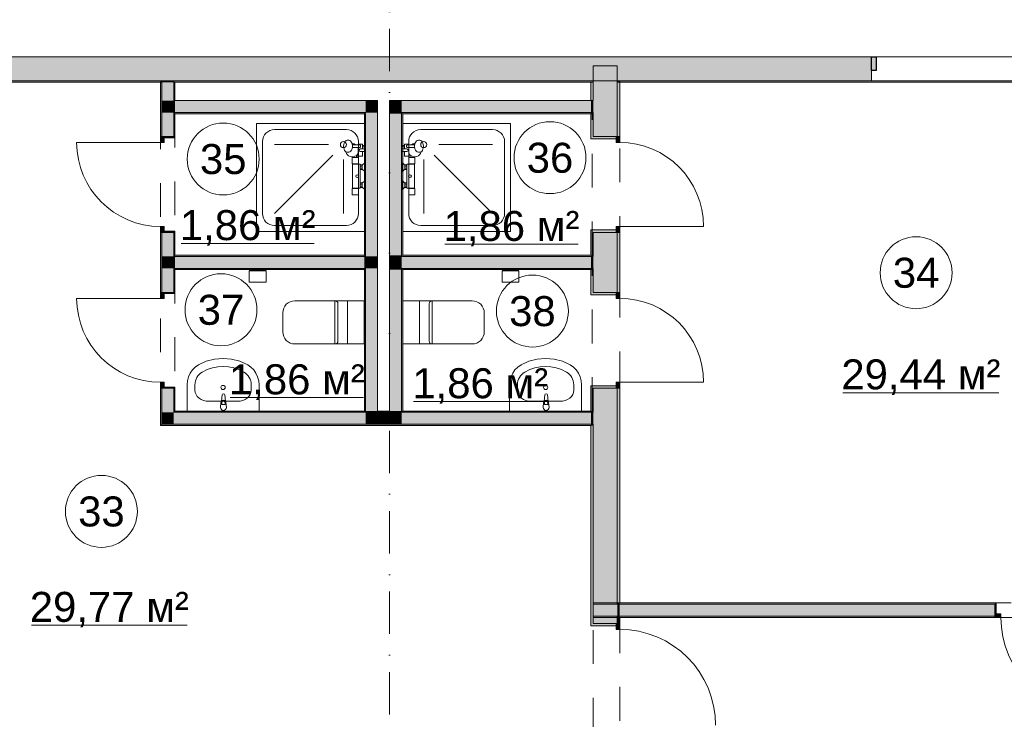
# Model space of a CAD drawing. Header units: millimetres. Extents: x -14761 to 157739, y -22400 to 107990.
# Tile 38 of 81: x 50915 to 59129, y 63650 to 69484. Entities that reach past the tile are written whole.
import ezdxf

# ---------------------------------------------------------------- set-up
doc = ezdxf.new("R2010")
doc.units = ezdxf.units.MM
doc.header["$MEASUREMENT"] = 0
doc.linetypes.add('Штриховая', pattern=[564.444447, 282.222223, -282.222223])
doc.linetypes.add('Штрихпунктирная', pattern=[670.277762, 352.777767, -176.388884, 0, -141.111112])
for name, color, linetype in [('Интерьер - Оборудование', 7, 'Continuous'), ('Интерьер - Сантехника', 7, 'Continuous'), ('Конструктив - ГКЛ', 7, 'Continuous'), ('Конструктив - Стена сущ для Кладочного плана', 7, 'Continuous'), ('Конструктив - Стены Блок 100 нов', 7, 'Continuous'), ('Конструктив - Стены Блок 200 нов', 7, 'Continuous'), ('Элемент Модели - Зона', 7, 'Continuous'), ('Элемент Модели - Оси', 7, 'Continuous')]:
    doc.layers.add(name, color=color, linetype=linetype)
doc.styles.add('СГЕНЕРИР_СТИЛЬ_1', font='txt')

msp = doc.modelspace()

# ---------------------------------------------------------------- hatches: boundary and pattern name
at = {"layer": 'Конструктив - ГКЛ', "linetype": 'Continuous', "lineweight": 0, "true_color": 0x000000}
for points in [[(48605, 68963), (52085, 68963), (52085, 68975), (48605, 68975)], [(52090, 68963), (52100, 68963), (52100, 68975), (52090, 68975)], [(52200, 68963), (55700, 68963), (55700, 68975), (52200, 68975)], [(55900, 68963), (55920, 68963), (55920, 68975), (55900, 68975)], [(55925, 68963), (62675, 68963), (62675, 68975), (55925, 68975)]]:
    msp.add_hatch(color=18, dxfattribs=at).paths.add_polyline_path(points)
at = {"layer": 'Конструктив - Стена сущ для Кладочного плана', "linetype": 'Continuous', "lineweight": 0, "true_color": 0x000000}
for points in [[(48400, 69175), (48400, 68975), (58020, 68975), (58020, 69175)], [(58020, 69175), (58020, 69060), (58060, 69060), (58060, 69175)]]:
    msp.add_hatch(color=18, dxfattribs=at).paths.add_polyline_path(points)
at = {"layer": 'Конструктив - Стены Блок 100 нов', "linetype": 'Continuous', "lineweight": 0, "true_color": 0x000000}
for points in [[(52100, 68963), (52090, 68963), (52090, 68510), (52100, 68510)], [(52100, 68963), (52200, 68963), (52200, 68975), (52100, 68975)], [(52200, 68810), (52200, 68963), (52100, 68963), (52100, 68810)], [(52210, 68810), (52210, 68963), (52200, 68963), (52200, 68810)], [(52200, 68710), (52200, 68810), (52100, 68810), (52100, 68710)], [(52210, 68710), (52210, 68810), (52200, 68810), (52200, 68710)], [(53800, 68810), (52210, 68810), (52210, 68710), (53800, 68710)], [(53800, 68810), (53800, 68710), (53900, 68810)], [(53800, 68710), (53900, 68710), (53900, 68810)], [(54100, 68810), (54000, 68810), (54000, 68710), (54100, 68710)], [(54100, 68710), (55680, 68710), (55680, 68810), (54100, 68810)], [(55680, 68810), (55680, 68710), (55700, 68710), (55700, 68810)], [(52100, 68510), (52120, 68510), (52200, 68510), (52200, 68710), (52100, 68710)], [(52210, 68700), (52210, 68710), (52200, 68710), (52200, 68700)], [(52200, 68700), (52200, 68510), (52210, 68510), (52210, 68700)], [(53790, 68710), (52210, 68710), (52210, 68700), (53790, 68700)], [(53790, 68710), (53790, 68700), (53800, 68710)], [(53790, 68700), (53800, 68700), (53800, 68710)], [(53800, 67520), (53800, 68700), (53790, 68700), (53790, 67520)], [(53900, 67510), (53900, 68710), (53800, 68710), (53800, 67510)], [(54100, 68710), (54000, 68710), (54000, 68700), (54100, 68700)], [(54100, 67520), (54100, 68700), (54000, 68700), (54000, 67520)], [(54110, 68710), (54100, 68710), (54100, 68700), (54110, 68700)], [(54110, 67520), (54110, 68700), (54100, 68700), (54100, 67520)], [(54110, 68700), (55680, 68700), (55680, 68710), (54110, 68710)], [(52090, 68510), (52090, 68460), (52120, 68460), (52120, 68510)], [(52210, 68500), (52210, 68510), (52200, 68510), (52120, 68510), (52120, 68500)], [(52120, 67710), (52120, 67760), (52090, 67760), (52090, 67710)], [(52090, 67210.4), (52100, 67210.4), (52100, 67710), (52090, 67710)], [(52100, 67510), (52200, 67510), (52200, 67710), (52120, 67710), (52100, 67710)], [(52210, 67710), (52210, 67720), (52120, 67720), (52120, 67710), (52200, 67710)], [(52200, 67520), (52210, 67520), (52210, 67710), (52200, 67710)], [(52210, 67510), (52210, 67520), (52200, 67520), (52200, 67510)], [(53790, 67520), (52210, 67520), (52210, 67510), (53790, 67510)], [(53800, 67510), (53800, 67520), (53790, 67520), (53790, 67510)], [(54100, 67520), (54000, 67520), (54000, 67510), (54100, 67510)], [(54110, 67520), (54100, 67520), (54100, 67510), (54110, 67510)], [(54110, 67510), (55680, 67510), (55680, 67520), (54110, 67520)], [(52200, 67410), (52200, 67510), (52100, 67510), (52100, 67410)], [(52210, 67410), (52210, 67510), (52200, 67510), (52200, 67410)], [(52210, 67410), (53790, 67410), (53790, 67510), (52210, 67510)], [(53800, 67410), (53800, 67510), (53790, 67510), (53790, 67410)], [(53900, 67410), (53900, 67510), (53800, 67510), (53800, 67410)], [(54100, 67510), (54000, 67510), (54000, 67410), (54100, 67410)], [(54100, 67410), (55680, 67410), (55680, 67510), (54100, 67510)], [(55680, 67510), (55680, 67410), (55700, 67410), (55700, 67510)], [(52100, 67210.4), (52120, 67210.4), (52200, 67210.4), (52200, 67410), (52100, 67410)], [(52210, 67400), (52210, 67410), (52200, 67410), (52200, 67400)], [(52200, 67400), (52200, 67210.4), (52210, 67210.4), (52210, 67400)], [(52210, 67400), (53790, 67400), (53790, 67410), (52210, 67410)], [(53800, 67400), (53800, 67410), (53790, 67410), (53790, 67400)], [(53790, 67400), (53790, 66220), (53800, 66220), (53800, 67400)], [(53800, 67410), (53800, 66220), (53900, 66220), (53900, 67410)], [(54100, 67410), (54000, 67410), (54000, 67400), (54100, 67400)], [(54100, 66220), (54100, 67400), (54000, 67400), (54000, 66220)], [(54110, 67410), (54100, 67410), (54100, 67400), (54110, 67400)], [(54110, 66220), (54110, 67400), (54100, 67400), (54100, 66220)], [(54110, 67400), (55680, 67400), (55680, 67410), (54110, 67410)], [(52090, 67210.4), (52090, 67160.4), (52120, 67160.4), (52120, 67210.4)], [(52210, 67200.4), (52210, 67210.4), (52200, 67210.4), (52120, 67210.4), (52120, 67200.4)], [(52120, 66410.4), (52120, 66460.4), (52090, 66460.4), (52090, 66410.4)], [(52100, 66410.4), (52090, 66410.4), (52090, 66110), (52100, 66110)], [(52100, 66210), (52200, 66210), (52200, 66410.4), (52120, 66410.4), (52100, 66410.4)], [(52210, 66410.4), (52210, 66420.4), (52120, 66420.4), (52120, 66410.4), (52200, 66410.4)], [(52200, 66220), (52210, 66220), (52210, 66410.4), (52200, 66410.4)], [(52200, 66210), (52100, 66110), (52200, 66110)], [(52100, 66210), (52100, 66110), (52200, 66210)], [(52210, 66220), (52200, 66210), (52210, 66210)], [(52200, 66220), (52200, 66210), (52210, 66220)], [(52200, 66110), (53800, 66110), (53800, 66210), (52200, 66210)], [(52210, 66210), (53790, 66210), (53790, 66220), (52210, 66220)], [(53790, 66210), (53800, 66210), (53800, 66220), (53790, 66220)], [(53800, 66210), (53900, 66210), (53900, 66220), (53800, 66220)], [(53800, 66110), (53900, 66110), (53900, 66210), (53800, 66210)], [(53900, 66210), (54000, 66210), (54000, 66220), (53900, 66220)], [(53900, 66110), (54000, 66110), (54000, 66210), (53900, 66210)], [(54000, 66210), (54100, 66210), (54100, 66220), (54000, 66220)], [(54000, 66110), (54100, 66110), (54100, 66210), (54000, 66210)], [(54100, 66210), (54110, 66210), (54110, 66220), (54100, 66220)], [(54100, 66110), (55680, 66110), (55680, 66210), (54100, 66210)], [(54110, 66210), (55680, 66210), (55680, 66220), (54110, 66220)], [(55680, 66210), (55680, 66110), (55700, 66110), (55700, 66210)], [(52100, 66110), (52090, 66100), (52100, 66100)], [(52100, 66110), (52090, 66110), (52090, 66100)], [(52100, 66100), (53800, 66100), (53800, 66110), (52100, 66110)], [(53800, 66100), (55680, 66100), (55680, 66110), (53800, 66110)], [(59050.4, 64620), (55700, 64620), (55700, 64610), (59050.4, 64610)], [(55700, 64610), (55700, 64510), (59050.4, 64510), (59050.4, 64530), (59050.4, 64610)], [(55900, 64610), (55900, 64510), (55920, 64510), (55920, 64610)], [(59050.4, 64620), (59050.4, 64610), (59050.4, 64530), (59060.4, 64530), (59060.4, 64620)], [(55700, 64500), (59050.4, 64500), (59050.4, 64510), (55700, 64510)], [(59050.4, 64530), (59050.4, 64500), (59100.4, 64500), (59100.4, 64530)]]:
    msp.add_hatch(color=18, dxfattribs=at).paths.add_polyline_path(points)
at = {"layer": 'Конструктив - Стены Блок 200 нов', "linetype": 'Continuous', "lineweight": 0, "true_color": 0x000000}
for points in [[(55700, 69087.5), (55900, 69087.5), (55900, 69100), (55700, 69100)], [(55700, 68987.5), (55900, 68987.5), (55900, 69087.5), (55700, 69087.5)], [(55700, 68810), (55700, 68963), (55680, 68963), (55680, 68810)], [(55700, 68975), (55900, 68975), (55900, 68987.5), (55700, 68987.5)], [(55700, 68963), (55900, 68963), (55900, 68975), (55700, 68975)], [(55900, 68810), (55900, 68963), (55700, 68963), (55700, 68810)], [(55920, 68963), (55900, 68963), (55900, 68510.6), (55920, 68510.6)], [(55700, 68810), (55700, 68710), (55900, 68710), (55900, 68810)], [(55680, 68710), (55680, 68700), (55700, 68700), (55700, 68710)], [(55680, 68700), (55680, 68510.6), (55700, 68510.6), (55700, 68700)], [(55700, 68510.6), (55890, 68510.6), (55900, 68510.6), (55900, 68710), (55700, 68710)], [(55680, 68510.6), (55680, 68490.6), (55890, 68490.6), (55890, 68510.6), (55700, 68510.6)], [(55890, 68510.6), (55890, 68460.6), (55920, 68460.6), (55920, 68510.6)], [(55680, 67730.6), (55680, 67710.6), (55700, 67710.6), (55890, 67710.6), (55890, 67730.6)], [(55680, 67520), (55700, 67520), (55700, 67710.6), (55680, 67710.6)], [(55700, 67510), (55900, 67510), (55900, 67710.6), (55890, 67710.6), (55700, 67710.6)], [(55920, 67710.6), (55920, 67760.6), (55890, 67760.6), (55890, 67710.6)], [(55900, 67210.4), (55920, 67210.4), (55920, 67710.6), (55900, 67710.6)], [(55680, 67520), (55680, 67510), (55700, 67510), (55700, 67520)], [(55700, 67510), (55700, 67410), (55900, 67410), (55900, 67510)], [(55680, 67410), (55680, 67400), (55700, 67400), (55700, 67410)], [(55680, 67400), (55680, 67210.4), (55700, 67210.4), (55700, 67400)], [(55700, 67210.4), (55890, 67210.4), (55900, 67210.4), (55900, 67410), (55700, 67410)], [(55680, 67210.4), (55680, 67190.4), (55890, 67190.4), (55890, 67210.4), (55700, 67210.4)], [(55890, 67210.4), (55890, 67160.4), (55920, 67160.4), (55920, 67210.4)], [(55920, 66410.4), (55920, 66460.4), (55890, 66460.4), (55890, 66410.4)], [(55680, 66430.4), (55680, 66410.4), (55700, 66410.4), (55890, 66410.4), (55890, 66430.4)], [(55680, 66220), (55700, 66220), (55700, 66410.4), (55680, 66410.4)], [(55700, 66210), (55900, 66210), (55900, 66410.4), (55890, 66410.4), (55700, 66410.4)], [(55900, 64620), (55920, 64620), (55920, 66410.4), (55900, 66410.4)], [(55680, 66220), (55680, 66210), (55700, 66210), (55700, 66220)], [(55700, 66210), (55700, 66110), (55900, 66110), (55900, 66210)], [(55680, 66110), (55680, 66100), (55700, 66100), (55700, 66110)], [(55680, 66100), (55680, 64450), (55700, 64450), (55700, 66100)], [(55700, 66110), (55700, 64610), (55900, 64610), (55900, 66110)], [(55700, 64610), (55700, 64510), (55900, 64510), (55900, 64610)], [(55900, 64620), (55900, 64610), (55920, 64610), (55920, 64620)], [(55700, 64450), (55890, 64450), (55900, 64450), (55900, 64510), (55700, 64510)], [(55900, 64510), (55900, 64500), (55920, 64500), (55920, 64510)], [(55900, 64500), (55900, 64450), (55920, 64450), (55920, 64500)], [(55680, 64450), (55680, 64430), (55890, 64430), (55890, 64450), (55700, 64450)], [(55890, 64450), (55890, 64400), (55920, 64400), (55920, 64450)]]:
    msp.add_hatch(color=18, dxfattribs=at).paths.add_polyline_path(points)

# ---------------------------------------------------------------- linework, layer by layer
at = {"layer": 'Интерьер - Оборудование', "color": 7, "linetype": 'Continuous', "lineweight": 15}
for p, q in [((53689.2, 68446.7), (53688.3, 68450)), ((53689.2, 68446.7), (53691.2, 68438.2)), ((53690.7, 68440.1), (53708.9, 68439.6)), ((53691.2, 68438.2), (53691.9, 68429.1)), ((53691.9, 68429.1), (53691.2, 68419.9)), ((53708.9, 68439.6), (53751.2, 68439.1)), ((53752.8, 68438.8), (53751.2, 68439.1)), ((53754.3, 68438.1), (53752.8, 68438.8)), ((53755.7, 68437), (53754.3, 68438.1)), ((53756.7, 68435.6), (53755.7, 68437)), ((53757.2, 68434.1), (53756.7, 68435.6)), ((53756.7, 68422.6), (53757.2, 68424.1)), ((53757.2, 68434.1), (53758.4, 68431.7)), ((53757.2, 68434.1), (53757.2, 68434.1)), ((53757.3, 68433.9), (53757.2, 68434.1)), ((53758.4, 68426.5), (53757.2, 68424.1)), ((53757.2, 68424.1), (53757.3, 68424.3)), ((53757.2, 68424.1), (53757.2, 68424.1)), ((53757.5, 68432.1), (53757.3, 68433.9)), ((53757.3, 68424.3), (53757.5, 68426.1)), ((53757.5, 68426.1), (53757.5, 68432.1)), ((53758.4, 68431.7), (53758.8, 68429.1)), ((53758.8, 68429.1), (53758.4, 68426.5)), ((53774, 68422.6), (53774, 68435.6)), ((54126, 68422.6), (54126, 68435.6)), ((54141.6, 68431.7), (54141.2, 68429.1)), ((54141.2, 68429.1), (54141.6, 68426.5)), ((54142.8, 68434.1), (54141.6, 68431.7)), ((54141.6, 68426.5), (54142.8, 68424.1)), ((54142.5, 68432.1), (54142.7, 68433.9)), ((54142.5, 68426.1), (54142.5, 68432.1)), ((54142.7, 68424.3), (54142.5, 68426.1)), ((54142.7, 68433.9), (54142.8, 68434.1)), ((54142.8, 68424.1), (54142.7, 68424.3)), ((54142.8, 68434.1), (54143.3, 68435.6)), ((54142.8, 68434.1), (54142.8, 68434.1)), ((54142.8, 68424.1), (54142.8, 68424.1)), ((54143.3, 68422.6), (54142.8, 68424.1)), ((54143.3, 68435.6), (54144.3, 68437)), ((54144.3, 68437), (54145.7, 68438.1)), ((54145.7, 68438.1), (54147.2, 68438.8)), ((54147.2, 68438.8), (54148.8, 68439.1)), ((54191.1, 68439.6), (54148.8, 68439.1)), ((54209.3, 68440.1), (54191.1, 68439.6)), ((54208.8, 68438.2), (54208.1, 68429.1)), ((54208.1, 68429.1), (54208.8, 68419.9)), ((54210.8, 68446.7), (54208.8, 68438.2)), ((54210.8, 68446.7), (54211.7, 68450)), ((53638.4, 68380.8), (53636, 68382.5)), ((53645.8, 68379.1), (53638.4, 68380.8)), ((53656.4, 68379.1), (53645.8, 68379.1)), ((53659.6, 68379.6), (53656.4, 68379.1)), ((53667, 68381.3), (53659.6, 68379.6)), ((53669.7, 68382.7), (53667, 68381.3)), ((53676.4, 68387.5), (53669.7, 68382.7)), ((53678.2, 68389.6), (53676.4, 68387.5)), ((53683.6, 68396.8), (53678.2, 68389.6)), ((53687.8, 68406.3), (53683.6, 68396.8)), ((53689.2, 68411.4), (53687.8, 68406.3)), ((53691.2, 68419.9), (53689.2, 68411.4)), ((53690.7, 68418.1), (53708.9, 68418.6)), ((53708.9, 68418.6), (53751.2, 68419.1)), ((53738, 68369), (53738, 68418.9)), ((53751.2, 68419.1), (53752.8, 68419.3)), ((53752.8, 68419.3), (53754.3, 68420)), ((53754.3, 68420), (53755.7, 68421.1)), ((53755.7, 68421.1), (53756.7, 68422.6)), ((53756, 68406.1), (53774, 68406.1)), ((53756, 68406.1), (53774, 68406.1)), ((53774, 68384.1), (53756, 68384.1)), ((54144, 68406.1), (54126, 68406.1)), ((54144, 68406.1), (54126, 68406.1)), ((54126, 68384.1), (54144, 68384.1)), ((54144.3, 68421.1), (54143.3, 68422.6)), ((54145.7, 68420), (54144.3, 68421.1)), ((54147.2, 68419.3), (54145.7, 68420)), ((54148.8, 68419.1), (54147.2, 68419.3)), ((54191.1, 68418.6), (54148.8, 68419.1)), ((54162, 68369), (54162, 68418.9)), ((54209.3, 68418.1), (54191.1, 68418.6)), ((54208.8, 68419.9), (54210.8, 68411.4)), ((54210.8, 68411.4), (54212.2, 68406.3)), ((54212.2, 68406.3), (54216.4, 68396.8)), ((54216.4, 68396.8), (54221.8, 68389.6)), ((54221.8, 68389.6), (54223.6, 68387.5)), ((54223.6, 68387.5), (54230.3, 68382.7)), ((54230.3, 68382.7), (54233, 68381.3)), ((54233, 68381.3), (54240.4, 68379.6)), ((54240.4, 68379.6), (54243.6, 68379.1)), ((54243.6, 68379.1), (54254.2, 68379.1)), ((54254.2, 68379.1), (54261.6, 68380.8)), ((54261.6, 68380.8), (54264, 68382.5)), ((53739, 68280.1), (53692.8, 68280.1)), ((53693, 68282.1), (53739, 68282.1)), ((53723.5, 68335.1), (53736.5, 68335.1)), ((53756, 68235.1), (53756, 68273.1)), ((53773, 68263.6), (53756, 68263.6)), ((53773, 68238.1), (53773, 68270.1)), ((53793, 68219.1), (53793, 68289.1)), ((54107, 68219.1), (54107, 68289.1)), ((54127, 68238.1), (54127, 68270.1)), ((54127, 68263.6), (54144, 68263.6)), ((54144, 68235.1), (54144, 68273.1)), ((54207, 68282.1), (54161, 68282.1)), ((54161, 68280.1), (54207.2, 68280.1)), ((54176.5, 68335.1), (54163.5, 68335.1)), ((53773, 68244.6), (53756, 68244.6)), ((54127, 68244.6), (54144, 68244.6)), ((53756, 68085.1), (53756, 68123.1)), ((53773, 68113.6), (53756, 68113.6)), ((53773, 68088.1), (53773, 68120.1)), ((53793, 68069.1), (53793, 68139.1)), ((54107, 68069.1), (54107, 68139.1)), ((54127, 68088.1), (54127, 68120.1)), ((54127, 68113.6), (54144, 68113.6)), ((54144, 68085.1), (54144, 68123.1)), ((53693, 68078.1), (53739, 68078.1)), ((53739, 68076.1), (53693, 68076.1)), ((53773, 68094.6), (53756, 68094.6)), ((54127, 68094.6), (54144, 68094.6)), ((54207, 68078.1), (54161, 68078.1)), ((54161, 68076.1), (54207, 68076.1)), ((52601.2, 66290.7), (52601.2, 66275.8)), ((52628.4, 66275.8), (52628.4, 66290.7)), ((55293, 66290.7), (55293, 66275.8)), ((55320.2, 66275.8), (55320.2, 66290.7)), ((52601.2, 66275.8), (52628.4, 66275.8)), ((55293, 66275.8), (55320.2, 66275.8))]:
    msp.add_line(p, q, dxfattribs=at)
at = {"layer": 'Интерьер - Оборудование', "color": 7, "linetype": 'Continuous', "lineweight": 15, "flags": 128}
for points in [[(53691.1, 68023.1, -0.414214), (53688.1, 68026.1), (53688.1, 68076.1), (53693, 68076.1), (53693, 68078.1), (53692.8, 68078.1), (53692.2, 68078.1), (53692, 68078.1), (53692, 68280.1), (53692.2, 68280.1), (53692.8, 68280.1), (53693, 68280.1), (53693, 68282.1), (53688.1, 68282.1), (53688.1, 68332.1, -0.414214), (53691.1, 68335.1), (53723.5, 68335.1), (53723.5, 68351.8, -0.547975), (53636, 68382.5), (53631.5, 68385.8), (53625.5, 68393.7), (53621, 68404.1), (53618.1, 68416.1), (53617.1, 68429.1), (53618.1, 68442), (53621, 68454.1), (53625.5, 68464.4), (53631.5, 68472.4), (53638.4, 68477.4), (53645.8, 68479.1), (53656.4, 68479.1), (53659.6, 68478.6), (53667, 68476.9), (53669.7, 68475.4), (53676.4, 68470.6), (53678.2, 68468.6), (53683.6, 68461.3), (53687.8, 68451.9), (53688.3, 68450, -0.166188), (53722.1, 68439.4), (53738, 68439.2), (53738, 68445.1), (53774, 68445.1), (53774, 68435.6), (53791, 68435.6, -1), (53791, 68422.6), (53774, 68422.6), (53774, 68406.1), (53800, 68406.1), (53800, 68384.1), (53774, 68384.1), (53774, 68345.1), (53738, 68345.1), (53738, 68369, -0.013709), (53736.5, 68366.4), (53736.5, 68335.1), (53736.9, 68335.1, -0.414214), (53739.9, 68332.1), (53739.9, 68282.1), (53739, 68282.1), (53739, 68280.1), (53756, 68280.1), (53756, 68273.1), (53773, 68273.1), (53773, 68270.1), (53793, 68289.1), (53800, 68289.1), (53800, 68219.1), (53793, 68219.1), (53773, 68238.1), (53773, 68235.1), (53756, 68235.1), (53756, 68123.1), (53773, 68123.1), (53773, 68120.1), (53793, 68139.1), (53800, 68139.1), (53800, 68069.1), (53793, 68069.1), (53773, 68088.1), (53773, 68085.1), (53756, 68085.1), (53756, 68078.1), (53739, 68078.1), (53739, 68076.1), (53739.9, 68076.1), (53739.9, 68026.1, -0.414214), (53736.9, 68023.1)], [(54208.9, 68023.1, 0.414214), (54211.9, 68026.1), (54211.9, 68076.1), (54207, 68076.1), (54207, 68078.1), (54207.2, 68078.1), (54207.8, 68078.1), (54208, 68078.1), (54208, 68280.1), (54207.8, 68280.1), (54207.2, 68280.1), (54207, 68280.1), (54207, 68282.1), (54211.9, 68282.1), (54211.9, 68332.1, 0.414214), (54208.9, 68335.1), (54176.5, 68335.1), (54176.5, 68351.8, 0.547975), (54264, 68382.5), (54268.5, 68385.8), (54274.5, 68393.7), (54279, 68404.1), (54281.9, 68416.1), (54282.9, 68429.1), (54281.9, 68442), (54279, 68454.1), (54274.5, 68464.4), (54268.5, 68472.4), (54261.6, 68477.4), (54254.2, 68479.1), (54243.6, 68479.1), (54240.4, 68478.6), (54233, 68476.9), (54230.3, 68475.4), (54223.6, 68470.6), (54221.8, 68468.6), (54216.4, 68461.3), (54212.2, 68451.9), (54211.7, 68450, 0.166188), (54177.9, 68439.4), (54162, 68439.2), (54162, 68445.1), (54126, 68445.1), (54126, 68435.6), (54109, 68435.6, 1), (54109, 68422.6), (54126, 68422.6), (54126, 68406.1), (54100, 68406.1), (54100, 68384.1), (54126, 68384.1), (54126, 68345.1), (54162, 68345.1), (54162, 68369, 0.013709), (54163.5, 68366.4), (54163.5, 68335.1), (54163.1, 68335.1, 0.414214), (54160.1, 68332.1), (54160.1, 68282.1), (54161, 68282.1), (54161, 68280.1), (54144, 68280.1), (54144, 68273.1), (54127, 68273.1), (54127, 68270.1), (54107, 68289.1), (54100, 68289.1), (54100, 68219.1), (54107, 68219.1), (54127, 68238.1), (54127, 68235.1), (54144, 68235.1), (54144, 68123.1), (54127, 68123.1), (54127, 68120.1), (54107, 68139.1), (54100, 68139.1), (54100, 68069.1), (54107, 68069.1), (54127, 68088.1), (54127, 68085.1), (54144, 68085.1), (54144, 68078.1), (54161, 68078.1), (54161, 68076.1), (54160.1, 68076.1), (54160.1, 68026.1, 0.414214), (54163.1, 68023.1)], [(52589.8, 66250.9), (52593.8, 66292.9, -0.12102), (52597.1, 66302.4), (52603.7, 66355.3, -0.882566), (52625.9, 66355.3), (52632.6, 66302.4, -0.12102), (52635.8, 66292.9), (52639.8, 66250.9, -1)], [(55281.6, 66250.9), (55285.6, 66292.9, -0.12102), (55288.9, 66302.4), (55295.5, 66355.3, -0.882566), (55317.7, 66355.3), (55324.3, 66302.4, -0.12102), (55327.6, 66292.9), (55331.6, 66250.9, -1)]]:
    msp.add_lwpolyline(points, format="xyb", close=True, dxfattribs=at)
at = {"layer": 'Интерьер - Оборудование', "color": 7, "linetype": 'Continuous', "lineweight": 15}
for centre in [(53730, 68179.1), (54170, 68179.1)]:
    msp.add_circle(centre, 12, dxfattribs=at)
for centre, radius, start, end in [((53689.5, 68395.1), 55, 308.11308, 328.60059), ((53756, 68395.1), 11, 90, 270), ((54144, 68395.1), 11, 270, 90), ((54210.5, 68395.1), 55, 211.39941, 231.88692), ((52614.8, 66291), 21.1, 32.77103, 147.22897), ((52614.8, 66290.7), 13.6, 0, 180), ((55306.6, 66291), 21.1, 32.77103, 147.22897), ((55306.6, 66290.7), 13.6, 0, 180)]:
    msp.add_arc(centre, radius, start, end, dxfattribs=at)
at = {"layer": 'Интерьер - Сантехника', "color": 7, "linetype": 'Continuous', "lineweight": 15}
for p, q in [((53040, 68567.3), (53640, 68567.3)), ((54860, 68567.3), (54260, 68567.3)), ((52940, 67867.3), (52940, 68467.3)), ((53490, 68442.3), (53040, 68442.3)), ((53740, 68467.3), (53740, 67867.3)), ((54160, 68467.3), (54160, 67867.3)), ((54410, 68442.3), (54860, 68442.3)), ((54960, 67867.3), (54960, 68467.3)), ((53526.6, 68354), (53040, 67867.3)), ((54373.4, 68354), (54860, 67867.3)), ((53615, 68317.3), (53615, 67867.3)), ((54285, 68317.3), (54285, 67867.3)), ((53640, 67767.3), (53040, 67767.3)), ((54260, 67767.3), (54860, 67767.3)), ((52970, 67398), (52830, 67398)), ((52970, 67390), (52830, 67390)), ((55080, 67398), (54940, 67398)), ((55080, 67390), (54940, 67390)), ((53544.8, 67140), (53544.8, 66780)), ((53569.8, 66960), (53569.8, 67115)), ((53649.8, 67140), (53649.8, 66780)), ((54250.2, 67140), (54250.2, 66780)), ((54330.2, 66960), (54330.2, 67115)), ((54355.2, 67140), (54355.2, 66780)), ((53569.8, 66805), (53569.8, 66960)), ((54330.2, 66805), (54330.2, 66960)), ((52376.6, 66393.3), (52376.6, 66439.1)), ((52846.2, 66393.3), (52846.2, 66439.1)), ((55067.4, 66393.3), (55067.4, 66439.1)), ((55537, 66393.3), (55537, 66439.1)), ((52730.2, 66302.3), (52492.6, 66302.3)), ((55183.4, 66302.3), (55421, 66302.3))]:
    msp.add_line(p, q, dxfattribs=at)
at = {"layer": 'Интерьер - Сантехника', "color": 7, "linetype": 'Continuous', "lineweight": 15, "flags": 128}
for points in [[(53790, 67717.3), (52890, 67717.3), (52890, 68617.3), (53790, 68617.3)], [(54110, 67717.3), (55010, 67717.3), (55010, 68617.3), (54110, 68617.3)], [(52970, 67295), (52830, 67295), (52830, 67390), (52835, 67390), (52835, 67398), (52830, 67398), (52830, 67400), (52970, 67400), (52970, 67398), (52965, 67398), (52965, 67390), (52970, 67390)], [(55080, 67295), (54940, 67295), (54940, 67390), (54945, 67390), (54945, 67398), (54940, 67398), (54940, 67400), (55080, 67400), (55080, 67398), (55075, 67398), (55075, 67390), (55080, 67390)], [(53109.8, 66880), (53111.7, 66860.5), (53117.4, 66841.7), (53126.6, 66824.4), (53139.1, 66809.3), (53154.2, 66796.9), (53171.5, 66787.6), (53190.3, 66781.9), (53209.8, 66780), (53789.8, 66780), (53789.8, 67140), (53209.8, 67140), (53190.3, 67138.1), (53171.5, 67132.4), (53154.2, 67123.1), (53139.1, 67110.7), (53126.6, 67095.6), (53117.4, 67078.3), (53111.7, 67059.5), (53109.8, 67040)], [(54790.2, 66880), (54788.3, 66860.5), (54782.6, 66841.7), (54773.4, 66824.4), (54760.9, 66809.3), (54745.8, 66796.9), (54728.5, 66787.6), (54709.7, 66781.9), (54690.2, 66780), (54110.2, 66780), (54110.2, 67140), (54690.2, 67140), (54709.7, 67138.1), (54728.5, 67132.4), (54745.8, 67123.1), (54760.9, 67110.7), (54773.4, 67095.6), (54782.6, 67078.3), (54788.3, 67059.5), (54790.2, 67040)], [(52311.4, 66210), (52311.4, 66439.1), (52314.3, 66472.8), (52322.9, 66505.5), (52336.9, 66536), (52355.9, 66563.4), (52379.3, 66586.9), (52406.2, 66605.6), (52471.4, 66635.5), (52540.5, 66653.8), (52611.4, 66660), (52682.4, 66653.8), (52751.4, 66635.5), (52816.6, 66605.6), (52843.6, 66586.9), (52866.9, 66563.4), (52885.9, 66536), (52899.9, 66505.5), (52908.5, 66472.8), (52911.4, 66439.1), (52911.4, 66210)], [(55602.2, 66210), (55602.2, 66439.1), (55599.3, 66472.8), (55590.7, 66505.5), (55576.7, 66536), (55557.7, 66563.4), (55534.4, 66586.9), (55507.4, 66605.6), (55442.2, 66635.5), (55373.2, 66653.8), (55302.2, 66660), (55231.2, 66653.8), (55162.2, 66635.5), (55097, 66605.6), (55070, 66586.9), (55046.7, 66563.4), (55027.7, 66536), (55013.7, 66505.5), (55005.1, 66472.8), (55002.2, 66439.1), (55002.2, 66210)]]:
    msp.add_lwpolyline(points, close=True, dxfattribs=at)
at = {"layer": 'Интерьер - Сантехника', "color": 7, "linetype": 'Continuous', "lineweight": 15}
for centre, radius in [((53615, 68442.3), 25), ((54285, 68442.3), 25), ((52611.4, 66417.1), 17.5), ((55302.2, 66417.1), 17.5)]:
    msp.add_circle(centre, radius, dxfattribs=at)
for centre, radius, start, end in [((53040, 68467.3), 100, 90, 180), ((53640, 68467.3), 100, 0, 90), ((54260, 68467.3), 100, 90, 180), ((54860, 68467.3), 100, 0, 90), ((53040, 67867.3), 100, 180, 270), ((53640, 67867.3), 100, 270, 0), ((54260, 67867.3), 100, 180, 270), ((54860, 67867.3), 100, 270, 0), ((53544.8, 67115), 25, 0, 90), ((54355.2, 67115), 25, 90, 180), ((53544.8, 66805), 25, 270, 0), ((54355.2, 66805), 25, 180, 270)]:
    msp.add_arc(centre, radius, start, end, dxfattribs=at)
for centre, major_axis, ratio, start_param, end_param in [((52492.6, 66439.1), (0, 121.2), 0.956522, 0.496975, 1.570796), ((52611.4, 66210), (0, 381.8), 0.956522, 5.78621, 6.78016), ((52730.3, 66439.1), (0, 121.2), 0.956522, 4.712389, 5.78621), ((55183.4, 66439.1), (0, 121.2), 0.956522, 0.496975, 1.570796), ((55302.2, 66210), (0, 381.8), 0.956522, 5.78621, 6.78016), ((55421.1, 66439.1), (0, 121.2), 0.956522, 4.712389, 5.78621), ((52492.7, 66393.3), (116.1, 0), 0.783646, 3.141593, 4.712389), ((52730.1, 66393.3), (116.1, 0), 0.783646, 4.712389, 6.283185), ((55183.5, 66393.3), (116.1, 0), 0.783646, 3.141593, 4.712389), ((55420.9, 66393.3), (116.1, 0), 0.783646, 4.712389, 6.283185)]:
    msp.add_ellipse(centre, major_axis=major_axis, ratio=ratio, start_param=start_param, end_param=end_param, dxfattribs=at)
at = {"layer": 'Конструктив - ГКЛ', "color": 251, "linetype": 'Continuous', "lineweight": 20, "true_color": 0x575757}
for p, q in [((55700, 69100), (55700, 69087.5)), ((55900, 69100), (55700, 69100)), ((55700, 69087.5), (55700, 68987.5)), ((55900, 69087.5), (55900, 69100)), ((55900, 68987.5), (55900, 69087.5)), ((52100, 68975), (52100, 68963)), ((52100, 68975), (52100, 68963)), ((52200, 68975), (52100, 68975)), ((52200, 68963), (52200, 68975)), ((52200, 68963), (52200, 68975)), ((55700, 68987.5), (55700, 68975)), ((55700, 68975), (55700, 68963)), ((55900, 68975), (55700, 68975)), ((55700, 68975), (55700, 68963)), ((55900, 68975), (55900, 68987.5)), ((55900, 68963), (55900, 68975)), ((55900, 68963), (55900, 68975))]:
    msp.add_line(p, q, dxfattribs=at)
at = {"layer": 'Конструктив - ГКЛ', "color": 251, "linetype": 'Continuous', "lineweight": 20, "true_color": 0x575757, "flags": 128}
for points in [[(74495, 68975), (48600, 68975)], [(48612, 68963), (52085, 68963)], [(52090, 68963), (52100, 68963)], [(52200, 68963), (55700, 68963)], [(55900, 68963), (55920, 68963)], [(55925, 68963), (62675, 68963)]]:
    msp.add_lwpolyline(points, dxfattribs=at)
at = {"layer": 'Конструктив - Стена сущ для Кладочного плана', "color": 251, "linetype": 'Continuous', "lineweight": 20, "true_color": 0x575757}
for p, q in [((58020, 69175), (57983, 69175)), ((58020, 69175), (57983, 69175)), ((58020, 69175), (57983, 69175)), ((58020, 69175), (58020, 69060)), ((58020, 69175), (58020, 69060)), ((58020, 69175), (58020, 69060)), ((58020, 69060), (58020, 68975)), ((58020, 69060), (58020, 68975)), ((58020, 69060), (58020, 68975)), ((58020, 68975), (57983, 68975)), ((58020, 68975), (57983, 68975)), ((58020, 68975), (57983, 68975))]:
    msp.add_line(p, q, dxfattribs=at)
at = {"layer": 'Конструктив - Стена сущ для Кладочного плана', "color": 251, "linetype": 'Continuous', "lineweight": 30, "true_color": 0x575757}
for p, q in [((58020, 69175), (58060, 69175)), ((58020, 69060), (58020, 69175)), ((58060, 69175), (58060, 69060)), ((58060, 69060), (58020, 69060))]:
    msp.add_line(p, q, dxfattribs=at)
at = {"layer": 'Конструктив - Стена сущ для Кладочного плана', "color": 251, "linetype": 'Continuous', "lineweight": 15, "true_color": 0x575757}
for p in [(58060, 69175), (59480, 69175)]:
    msp.add_line(p, (58948, 69175), dxfattribs=at)
at = {"layer": 'Конструктив - Стена сущ для Кладочного плана', "color": 251, "linetype": 'Continuous', "lineweight": 20, "true_color": 0x575757, "flags": 128}
for points in [[(58020, 69175), (48400, 69175)], [(48600, 68975), (58020, 68975)]]:
    msp.add_lwpolyline(points, dxfattribs=at)
at = {"layer": 'Конструктив - Стены Блок 100 нов', "color": 251, "linetype": 'Continuous', "lineweight": 20, "true_color": 0x575757}
for p, q in [((52100, 68963), (52100, 68810)), ((52200, 68810), (52200, 68963)), ((52100, 68810), (52100, 68710)), ((52210, 68810), (52200, 68810)), ((52210, 68810), (52200, 68810)), ((52100, 68710), (52100, 68510)), ((52200, 68710), (52210, 68710)), ((52200, 68710), (52210, 68710)), ((52200, 68510), (52200, 68710)), ((52210, 68710), (53790, 68710)), ((53800, 68710), (53790, 68710)), ((53800, 68710), (53790, 68710)), ((53800, 68710), (53800, 67510)), ((54000, 68710), (54000, 68700)), ((54000, 68710), (54000, 68700)), ((54100, 68700), (54100, 68710)), ((54100, 68700), (54100, 68710)), ((54100, 68710), (55680, 68710)), ((54100, 67520), (54100, 68700)), ((52090, 68510), (52100, 68510)), ((52090, 68510), (52100, 68510)), ((52090, 68510), (52100, 68510)), ((52100, 68510), (52120, 68510)), ((52100, 68510), (52120, 68510)), ((52100, 68510), (52120, 68510)), ((52120, 68510), (52120, 68500)), ((52200, 68510), (52120, 68510)), ((52210, 68510), (52210, 68500)), ((52210, 68510), (52210, 68500)), ((52120, 68500), (52210, 68500)), ((52120, 68500), (52210, 68500)), ((52090, 67710), (52100, 67710)), ((52090, 67710), (52100, 67710)), ((52090, 67710), (52100, 67710)), ((52100, 67710), (52100, 67510)), ((52100, 67710), (52120, 67710)), ((52100, 67710), (52120, 67710)), ((52100, 67710), (52120, 67710)), ((52120, 67720), (52210, 67720)), ((52120, 67710), (52120, 67720)), ((52120, 67720), (52210, 67720)), ((52200, 67710), (52120, 67710)), ((52200, 67510), (52200, 67710)), ((52210, 67710), (52210, 67720)), ((52210, 67710), (52210, 67720)), ((54000, 67520), (54000, 67510)), ((54000, 67520), (54000, 67510)), ((54100, 67510), (54100, 67520)), ((54100, 67510), (54100, 67520)), ((52100, 67510), (52100, 67410)), ((52210, 67510), (52200, 67510)), ((52210, 67510), (52200, 67510)), ((53790, 67510), (52210, 67510)), ((53800, 67510), (53790, 67510)), ((53800, 67510), (53790, 67510)), ((55680, 67510), (54100, 67510)), ((52100, 67410), (52100, 67210.4)), ((52200, 67410), (52210, 67410)), ((52200, 67410), (52210, 67410)), ((52200, 67210.4), (52200, 67410)), ((52210, 67410), (53790, 67410)), ((53790, 67410), (53800, 67410)), ((53790, 67410), (53800, 67410)), ((53800, 67410), (53800, 66220)), ((54000, 67410), (54000, 67400)), ((54000, 67410), (54000, 67400)), ((54100, 67400), (54100, 67410)), ((54100, 67400), (54100, 67410)), ((54100, 67410), (55680, 67410)), ((54100, 66220), (54100, 67400)), ((52090, 67210.4), (52100, 67210.4)), ((52090, 67210.4), (52100, 67210.4)), ((52090, 67210.4), (52100, 67210.4)), ((52100, 67210.4), (52120, 67210.4)), ((52100, 67210.4), (52120, 67210.4)), ((52100, 67210.4), (52120, 67210.4)), ((52120, 67210.4), (52120, 67200.4)), ((52200, 67210.4), (52120, 67210.4)), ((52120, 67200.4), (52210, 67200.4)), ((52120, 67200.4), (52210, 67200.4)), ((52210, 67210.4), (52210, 67200.4)), ((52210, 67210.4), (52210, 67200.4)), ((52090, 66410.4), (52100, 66410.4)), ((52090, 66410.4), (52100, 66410.4)), ((52090, 66410.4), (52100, 66410.4)), ((52100, 66410.4), (52100, 66210)), ((52100, 66410.4), (52120, 66410.4)), ((52100, 66410.4), (52120, 66410.4)), ((52100, 66410.4), (52120, 66410.4)), ((52120, 66420.4), (52210, 66420.4)), ((52120, 66410.4), (52120, 66420.4)), ((52120, 66420.4), (52210, 66420.4)), ((52200, 66410.4), (52120, 66410.4)), ((52200, 66210), (52200, 66410.4)), ((52210, 66410.4), (52210, 66420.4)), ((52210, 66410.4), (52210, 66420.4)), ((52100, 66210), (52100, 66110)), ((52200, 66210), (52210, 66210)), ((52200, 66210), (52210, 66210)), ((53800, 66210), (52210, 66210)), ((53800, 66220), (53800, 66210)), ((53800, 66220), (53800, 66210)), ((53900, 66210), (53900, 66220)), ((53900, 66210), (53900, 66220)), ((54000, 66210), (53900, 66210)), ((54000, 66220), (54000, 66210)), ((54000, 66220), (54000, 66210)), ((54100, 66210), (54100, 66220)), ((54100, 66210), (54100, 66220)), ((55680, 66210), (54100, 66210)), ((52100, 66110), (52200, 66110)), ((52100, 66110), (52200, 66110)), ((52200, 66110), (53800, 66110)), ((53800, 66110), (53900, 66110)), ((53900, 66110), (54000, 66110)), ((54000, 66110), (54100, 66110)), ((54100, 66110), (55680, 66110)), ((59050.4, 64610), (55700, 64610)), ((59050.4, 64620), (59060.4, 64620)), ((59050.4, 64620), (59060.4, 64620)), ((59050.4, 64610), (59050.4, 64530)), ((59060.4, 64530), (59060.4, 64620)), ((59060.4, 64530), (59060.4, 64620)), ((55700, 64510), (59050.4, 64510)), ((59050.4, 64530), (59060.4, 64530)), ((59050.4, 64510), (59050.4, 64530)), ((59050.4, 64510), (59050.4, 64530)), ((59050.4, 64510), (59050.4, 64530)), ((59050.4, 64500), (59050.4, 64510)), ((59050.4, 64500), (59050.4, 64510)), ((59050.4, 64500), (59050.4, 64510))]:
    msp.add_line(p, q, dxfattribs=at)
at = {"layer": 'Конструктив - Стены Блок 100 нов', "color": 251, "linetype": 'Continuous', "lineweight": 5, "true_color": 0x575757}
for p, q in [((52090, 68510), (52090, 68460)), ((52120, 68510), (52090, 68510)), ((52120, 68460), (52120, 68510)), ((52090, 68460), (51390, 68460)), ((52090, 68460), (52120, 68460)), ((52120, 67760), (52090, 67760)), ((52090, 67760), (52090, 67710)), ((52090, 67710), (52120, 67710)), ((52120, 67710), (52120, 67760)), ((52090, 67210.4), (52090, 67160.4)), ((52120, 67210.4), (52090, 67210.4)), ((52120, 67160.4), (52120, 67210.4)), ((52090, 67160.4), (51390, 67160.4)), ((52090, 67160.4), (52120, 67160.4)), ((52120, 66460.4), (52090, 66460.4)), ((52090, 66460.4), (52090, 66410.4)), ((52120, 66410.4), (52120, 66460.4)), ((52090, 66410.4), (52120, 66410.4)), ((59050.4, 64530), (59100.4, 64530)), ((59050.4, 64500), (59050.4, 64530)), ((59100.4, 64500), (59050.4, 64500)), ((59100.4, 64530), (59100.4, 64500))]:
    msp.add_line(p, q, dxfattribs=at)
at = {"layer": 'Конструктив - Стены Блок 100 нов', "color": 251, "linetype": 'Continuous', "lineweight": 20, "true_color": 0x575757, "flags": 128}
for points in [[(52090, 68963), (52090, 68510)], [(52090, 68963), (52100, 68963)], [(52200, 68963), (52210, 68963)], [(52210, 68810), (52210, 68963)], [(53800, 68810), (52210, 68810)], [(53900, 68810), (53800, 68810)], [(53900, 66220), (53900, 68810)], [(55680, 68810), (54000, 68810)], [(54000, 68710), (54000, 68810)], [(52210, 68700), (53790, 68700)], [(52210, 68510), (52210, 68700)], [(53790, 68700), (53790, 67520)], [(54000, 68700), (54000, 68710)], [(54000, 68700), (54000, 67520)], [(54110, 67520), (54110, 68700)], [(54110, 68700), (55680, 68700)], [(52090, 67710), (52090, 67210.4)], [(52210, 67520), (52210, 67710)], [(53790, 67520), (52210, 67520)], [(54000, 67510), (54000, 67520)], [(55680, 67520), (54110, 67520)], [(54000, 67410), (54000, 67510)], [(52210, 67400), (53790, 67400)], [(52210, 67210.4), (52210, 67400)], [(53790, 67400), (53790, 66220)], [(54000, 67400), (54000, 67410)], [(54000, 67400), (54000, 66220)], [(54110, 66220), (54110, 67400)], [(54110, 67400), (55680, 67400)], [(52090, 66410.4), (52090, 66100)], [(52210, 66220), (52210, 66410.4)], [(53790, 66220), (52210, 66220)], [(54000, 66220), (53900, 66220)], [(55680, 66220), (54110, 66220)], [(52090, 66100), (52100, 66100)], [(52100, 66100), (53800, 66100)], [(53800, 66100), (55680, 66100)], [(59050.4, 64620), (55700, 64620)], [(55700, 64610), (55700, 64620)], [(55700, 64510), (55700, 64610)], [(55700, 64500), (55700, 64510)], [(55700, 64500), (59050.4, 64500)]]:
    msp.add_lwpolyline(points, dxfattribs=at)
at = {"layer": 'Конструктив - Стены Блок 100 нов', "color": 251, "linetype": 'Continuous', "lineweight": 5, "true_color": 0x575757}
for centre, radius in [((52090, 68460), 700), ((52090, 67160.4), 700), ((59900.4, 64500), 800)]:
    msp.add_arc(centre, radius, 180, 270, dxfattribs=at)
at = {"layer": 'Конструктив - Стены Блок 200 нов', "color": 251, "linetype": 'Continuous', "lineweight": 20, "true_color": 0x575757}
for p, q in [((55700, 68963), (55700, 68810)), ((55900, 68810), (55900, 68963)), ((55700, 68810), (55680, 68810)), ((55700, 68810), (55680, 68810)), ((55900, 68710), (55900, 68810)), ((55680, 68710), (55700, 68710)), ((55680, 68710), (55700, 68710)), ((55700, 68710), (55700, 68510.6)), ((55900, 68510.6), (55900, 68710)), ((55680, 68510.6), (55680, 68490.6)), ((55680, 68510.6), (55680, 68490.6)), ((55700, 68510.6), (55890, 68510.6)), ((55890, 68510.6), (55890, 68490.6)), ((55890, 68510.6), (55900, 68510.6)), ((55890, 68510.6), (55900, 68510.6)), ((55890, 68510.6), (55900, 68510.6)), ((55900, 68510.6), (55920, 68510.6)), ((55900, 68510.6), (55920, 68510.6)), ((55900, 68510.6), (55920, 68510.6)), ((55890, 68490.6), (55680, 68490.6)), ((55890, 68490.6), (55680, 68490.6)), ((55890, 67730.6), (55680, 67730.6)), ((55680, 67710.6), (55680, 67730.6)), ((55680, 67710.6), (55680, 67730.6)), ((55890, 67730.6), (55680, 67730.6)), ((55700, 67710.6), (55700, 67510)), ((55700, 67710.6), (55890, 67710.6)), ((55890, 67710.6), (55890, 67730.6)), ((55890, 67710.6), (55900, 67710.6)), ((55890, 67710.6), (55900, 67710.6)), ((55890, 67710.6), (55900, 67710.6)), ((55900, 67510), (55900, 67710.6)), ((55900, 67710.6), (55920, 67710.6)), ((55900, 67710.6), (55920, 67710.6)), ((55900, 67710.6), (55920, 67710.6)), ((55700, 67510), (55680, 67510)), ((55700, 67510), (55680, 67510)), ((55900, 67410), (55900, 67510)), ((55680, 67410), (55700, 67410)), ((55680, 67410), (55700, 67410)), ((55700, 67410), (55700, 67210.4)), ((55900, 67210.4), (55900, 67410)), ((55680, 67210.4), (55680, 67190.4)), ((55680, 67210.4), (55680, 67190.4)), ((55700, 67210.4), (55890, 67210.4)), ((55890, 67210.4), (55890, 67190.4)), ((55890, 67210.4), (55900, 67210.4)), ((55890, 67210.4), (55900, 67210.4)), ((55890, 67210.4), (55900, 67210.4)), ((55900, 67210.4), (55920, 67210.4)), ((55900, 67210.4), (55920, 67210.4)), ((55900, 67210.4), (55920, 67210.4)), ((55890, 67190.4), (55680, 67190.4)), ((55890, 67190.4), (55680, 67190.4)), ((55890, 66430.4), (55680, 66430.4)), ((55680, 66410.4), (55680, 66430.4)), ((55680, 66410.4), (55680, 66430.4)), ((55890, 66430.4), (55680, 66430.4)), ((55700, 66410.4), (55700, 66210)), ((55700, 66410.4), (55890, 66410.4)), ((55890, 66410.4), (55890, 66430.4)), ((55890, 66410.4), (55900, 66410.4)), ((55890, 66410.4), (55900, 66410.4)), ((55890, 66410.4), (55900, 66410.4)), ((55900, 66210), (55900, 66410.4)), ((55900, 66410.4), (55920, 66410.4)), ((55900, 66410.4), (55920, 66410.4)), ((55900, 66410.4), (55920, 66410.4)), ((55700, 66210), (55680, 66210)), ((55700, 66210), (55680, 66210)), ((55900, 66110), (55900, 66210)), ((55680, 66110), (55700, 66110)), ((55680, 66110), (55700, 66110)), ((55700, 66110), (55700, 64610)), ((55900, 64610), (55900, 66110)), ((55700, 64610), (55700, 64510)), ((55920, 64610), (55900, 64610)), ((55920, 64610), (55900, 64610)), ((55700, 64510), (55700, 64450)), ((55900, 64510), (55920, 64510)), ((55900, 64510), (55920, 64510)), ((55900, 64450), (55900, 64510)), ((55680, 64450), (55680, 64430)), ((55680, 64450), (55680, 64430)), ((55890, 64430), (55680, 64430)), ((55890, 64430), (55680, 64430)), ((55700, 64450), (55890, 64450)), ((55890, 64450), (55890, 64430)), ((55900, 64450), (55890, 64450)), ((55900, 64450), (55890, 64450)), ((55900, 64450), (55890, 64450)), ((55920, 64450), (55900, 64450)), ((55920, 64450), (55900, 64450)), ((55920, 64450), (55900, 64450))]:
    msp.add_line(p, q, dxfattribs=at)
at = {"layer": 'Конструктив - Стены Блок 200 нов', "color": 251, "linetype": 'Continuous', "lineweight": 5, "true_color": 0x575757}
for p, q in [((55890, 68510.6), (55890, 68460.6)), ((55920, 68510.6), (55890, 68510.6)), ((55920, 68460.6), (55920, 68510.6)), ((55890, 68460.6), (55920, 68460.6)), ((55920, 67760.6), (55890, 67760.6)), ((55890, 67760.6), (55890, 67710.6)), ((55890, 67710.6), (55920, 67710.6)), ((55920, 67710.6), (55920, 67760.6)), ((55920, 67760.6), (56620, 67760.6)), ((55890, 67210.4), (55890, 67160.4)), ((55920, 67210.4), (55890, 67210.4)), ((55920, 67160.4), (55920, 67210.4)), ((55890, 67160.4), (55920, 67160.4)), ((55920, 66460.4), (55890, 66460.4)), ((55890, 66460.4), (55890, 66410.4)), ((55920, 66410.4), (55920, 66460.4)), ((55920, 66460.4), (56620, 66460.4)), ((55890, 66410.4), (55920, 66410.4)), ((55890, 64450), (55890, 64400)), ((55920, 64450), (55890, 64450)), ((55890, 64400), (55920, 64400)), ((55920, 64400), (55920, 64450))]:
    msp.add_line(p, q, dxfattribs=at)
at = {"layer": 'Конструктив - Стены Блок 200 нов', "color": 251, "linetype": 'Continuous', "lineweight": 20, "true_color": 0x575757, "flags": 128}
for points in [[(55700, 68963), (55680, 68963)], [(55680, 68963), (55680, 68810)], [(55920, 68963), (55900, 68963)], [(55920, 68510.6), (55920, 68963)], [(55680, 68700), (55680, 68510.6)], [(55680, 67710.6), (55680, 67520)], [(55920, 67210.4), (55920, 67710.6)], [(55680, 67400), (55680, 67210.4)], [(55680, 66410.4), (55680, 66220)], [(55920, 64620), (55920, 66410.4)], [(55680, 66100), (55680, 64450)], [(55920, 64450), (55920, 64500)]]:
    msp.add_lwpolyline(points, dxfattribs=at)
at = {"layer": 'Конструктив - Стены Блок 200 нов', "color": 251, "linetype": 'Continuous', "lineweight": 5, "true_color": 0x575757}
for centre, radius in [((55920, 67760.6), 700), ((55920, 66460.4), 700), ((55920, 63600), 800)]:
    msp.add_arc(centre, radius, 0, 90, dxfattribs=at)
at = {"layer": 'Элемент Модели - Зона', "color": 7, "linetype": 'Continuous', "lineweight": 15}
for p, q in [((52261.6, 67618.4), (53372.5, 67618.4)), ((54462.3, 67611.8), (55573.2, 67611.8)), ((57782.5, 66373.7), (59083, 66373.7)), ((52671.7, 66332.7), (53782.5, 66332.7)), ((54201.3, 66299.9), (55312.1, 66299.9)), ((51012.4, 64434.9), (52312.9, 64434.9))]:
    msp.add_line(p, q, dxfattribs=at)
at = {"layer": 'Элемент Модели - Зона', "color": 7, "linetype": 'Штриховая', "lineweight": 15, "flags": 128}
for points in [[(48600, 68975), (48600, 63320), (54000, 63320), (55700, 63320), (55700, 66100), (53800, 66100), (52090, 66100), (52090, 67410), (52090, 68975)], [(55920, 68975), (55920, 64620), (62680, 64620), (62680, 68975)], [(52210, 68700), (52210, 67520), (53790, 67520), (53790, 68700)], [(55690, 67520), (55690, 68700), (54110, 68700), (54110, 67520)], [(52210, 67400), (52210, 66220), (53790, 66220), (53790, 67400)], [(55690, 66220), (55690, 67400), (54110, 67400), (54110, 66220)], [(36110, 45157.4), (36110, 44957.4), (36150, 44957.4), (36150, 45300), (36750, 45300), (36750, 45000), (44700, 45000), (44700, 45300), (45300, 45300), (45300, 45000), (53700, 45000), (53700, 45300), (54300, 45300), (54300, 44957.4), (61025, 44957.4), (61025, 54212.5), (61035.5, 54212.5), (61035.5, 59730), (60580, 59730), (60580, 63080), (60300, 63080), (60300, 63320), (62680, 63320), (62680, 64500), (55920, 64500), (55920, 63320), (58800, 63320), (58800, 63080), (58000, 63080), (58000, 52600), (48600, 52600), (48600, 53700), (36110, 53700), (36110, 53650)]]:
    msp.add_lwpolyline(points, close=True, dxfattribs=at)
at = {"layer": 'Элемент Модели - Зона', "color": 7, "linetype": 'Continuous', "lineweight": 15, "flags": 128}
for points in [[(52912.6, 68322.4, 1), (52312.6, 68322.4, 1)], [(55638.7, 68333.4, 1), (55038.7, 68333.4, 1)], [(58693.1, 67374, 1), (58093.1, 67374, 1)], [(52894.1, 67065.2, 1), (52294.1, 67065.2, 1)], [(55492.1, 67054.2, 1), (54892.1, 67054.2, 1)], [(51896.5, 65383.6, 1), (51296.5, 65383.6, 1)]]:
    msp.add_lwpolyline(points, format="xyb", close=True, dxfattribs=at)
at = {"layer": 'Элемент Модели - Оси', "color": 7, "linetype": 'Штрихпунктирная', "lineweight": 15}
msp.add_line((54000, 92200), (54000, -1975), dxfattribs=at)

# ---------------------------------------------------------------- texts
at = {"layer": 'Элемент Модели - Зона', "color": 7, "lineweight": 15, "char_height": 250, "attachment_point": 5, "style": 'СГЕНЕРИР_СТИЛЬ_1'}
for s, insert in [('\\A1;{\\pqc;\\fArial|b0|i0|c204|p38;35}', (52612.6, 68320.3)), ('\\A1;{\\pqc;\\fArial|b0|i0|c204|p38;36}', (55338.7, 68331.3)), ('\\A1;{\\pqc;\\fArial|b0|i0|c204|p38;1,86 м²}', (52817, 67747.8)), ('\\A1;{\\pqc;\\fArial|b0|i0|c204|p38;1,86 м²}', (55017.7, 67741.1)), ('\\A1;{\\pqc;\\fArial|b0|i0|c204|p38;34}', (58393.1, 67371.9)), ('\\A1;{\\pqc;\\fArial|b0|i0|c204|p38;37}', (52594.1, 67063.1)), ('\\A1;{\\pqc;\\fArial|b0|i0|c204|p38;38}', (55192.1, 67052)), ('\\A1;{\\pqc;\\fArial|b0|i0|c204|p38;1,86 м²}', (53227.1, 66462)), ('\\A1;{\\pqc;\\fArial|b0|i0|c204|p38;29,44 м²}', (58432.8, 66503.1)), ('\\A1;{\\pqc;\\fArial|b0|i0|c204|p38;1,86 м²}', (54756.7, 66429.2)), ('\\A1;{\\pqc;\\fArial|b0|i0|c204|p38;33}', (51596.5, 65381.5)), ('\\A1;{\\pqc;\\fArial|b0|i0|c204|p38;29,77 м²}', (51662.6, 64564.2))]:
    msp.add_mtext(s, dxfattribs=dict(at, insert=insert))

doc.saveas('drawing.dxf')
